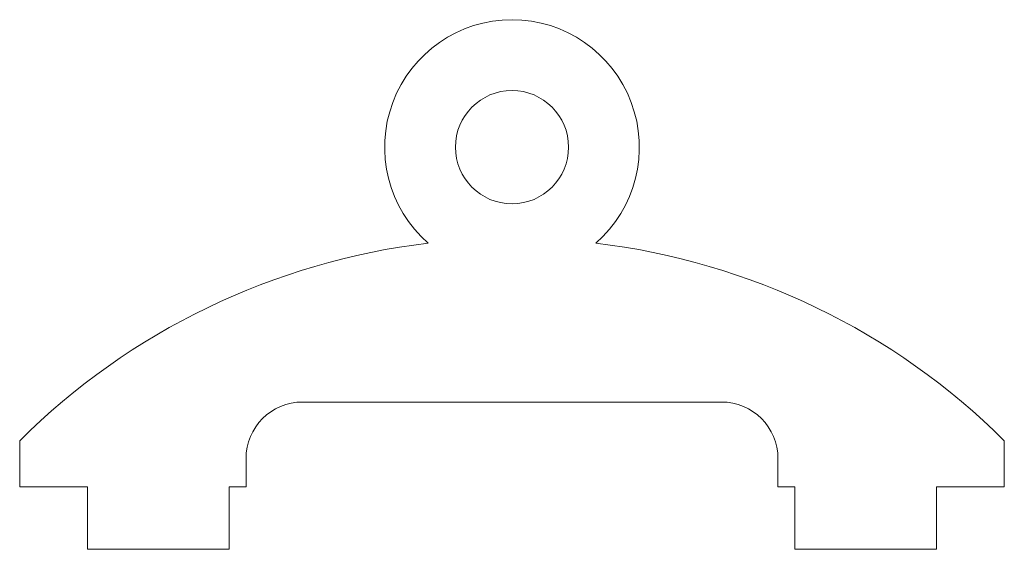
# Model space of a CAD drawing. Header units: inches. Extents: x -0.87 to 0.87, y -0.11 to 0.83.
import ezdxf

# ---------------------------------------------------------------- set-up
doc = ezdxf.new("R2010")
doc.units = ezdxf.units.IN
doc.header["$MEASUREMENT"] = 0

msp = doc.modelspace()

# ---------------------------------------------------------------- linework, layer by layer
at = {"color": 7, "linetype": 'Continuous', "lineweight": 15}
for p, q in [((0.37, 0.15), (-0.37, 0.15)), ((-0.87, 0), (-0.87, 0.0818)), ((0.87, 0), (0.87, 0.0818)), ((-0.47, 0), (-0.47, 0.05)), ((0.47, 0), (0.47, 0.05)), ((-0.87, 0), (-0.75, 0)), ((-0.75, 0), (-0.75, -0.11)), ((-0.5, 0), (-0.47, 0)), ((-0.5, 0), (-0.5, -0.11)), ((0.5, 0), (0.47, 0)), ((0.5, 0), (0.5, -0.11)), ((0.87, 0), (0.75, 0)), ((0.75, 0), (0.75, -0.11)), ((-0.5, -0.11), (-0.75, -0.11)), ((0.5, -0.11), (0.75, -0.11))]:
    msp.add_line(p, q, dxfattribs=at)
msp.add_circle((0, 0.6), 0.1, dxfattribs=at)
for centre, radius, start, end in [((0, 0.6), 0.225, 311.1158, 228.8842), ((-0.0026, -0.7922), 1.2313, 96.7774, 134.7817), ((0.0026, -0.7922), 1.2313, 45.2183, 83.2226), ((-0.37, 0.05), 0.1, 90, 180), ((0.37, 0.05), 0.1, 0, 90)]:
    msp.add_arc(centre, radius, start, end, dxfattribs=at)

doc.saveas('drawing.dxf')
